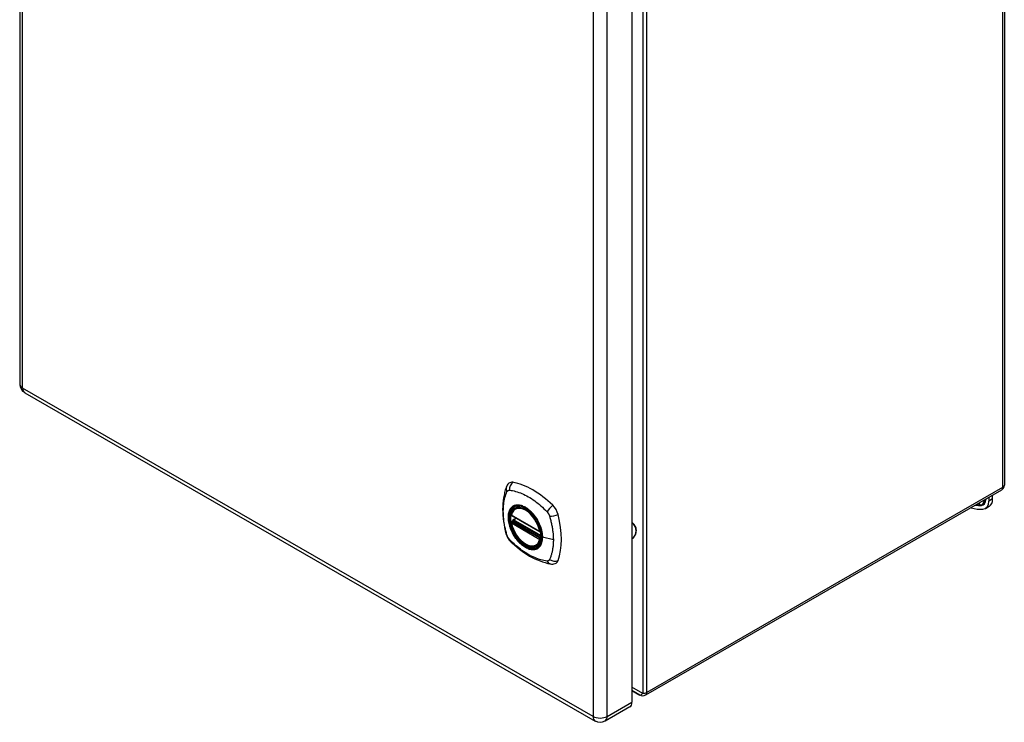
# Model space of a CAD drawing. Header units: inches. Extents: x 86 to 100.4, y 29.1 to 50.9.
# Tile 1 of 2: x 86 to 100.4, y 29.1 to 39.4. Entities that reach past the tile are written whole.
import ezdxf

# ---------------------------------------------------------------- set-up
doc = ezdxf.new("R2010")
doc.units = ezdxf.units.IN
doc.header["$MEASUREMENT"] = 0
doc.layers.add('Visible Edges(ANSI)', color=7, linetype='Continuous', lineweight=25)
doc.layers.add('Visible Tangent Edges(ANSI)', color=7, linetype='Continuous', lineweight=25)

msp = doc.modelspace()

# ---------------------------------------------------------------- linework, layer by layer
at = {"layer": 'Visible Edges(ANSI)'}
for p, q in [((85.966, 46.921), (85.966, 34.079)), ((100.354, 45.542), (100.354, 32.599)), ((94.911, 42.269), (94.911, 29.427)), ((86.039, 33.952), (94.374, 29.152)), ((100.312, 32.526), (95.112, 29.532)), ((100.126, 32.419), (100.126, 32.367)), ((100.182, 32.399), (100.182, 32.452)), ((93.21, 32.262), (93.221, 32.268)), ((100.077, 32.259), (100.133, 32.291)), ((93.153, 32.157), (93.567, 31.919)), ((93.178, 32.096), (93.219, 32.119)), ((93.153, 32.062), (93.167, 32.07)), ((93.173, 32.081), (93.173, 32.084)), ((93.522, 31.719), (93.533, 31.725)), ((95.028, 29.532), (94.911, 29.599)), ((94.881, 29.36), (94.52, 29.152))]:
    msp.add_line(p, q, dxfattribs=at)
at = {"layer": 'Visible Edges(ANSI)', "flags": 128}
for points in [[(93.076, 32.571), (93.068, 32.549), (93.062, 32.53), (93.057, 32.511), (93.052, 32.492), (93.048, 32.474), (93.043, 32.454), (93.036, 32.414), (93.03, 32.373), (93.026, 32.332), (93.024, 32.29), (93.023, 32.247), (93.024, 32.203), (93.026, 32.159), (93.03, 32.114), (93.036, 32.07), (93.043, 32.024), (93.051, 31.979), (93.061, 31.933), (93.066, 31.91), (93.069, 31.898), (93.073, 31.884)], [(93.114, 32.627), (93.101, 32.613), (93.091, 32.599), (93.082, 32.585), (93.076, 32.571)], [(93.148, 32.17), (93.152, 32.185), (93.157, 32.199), (93.164, 32.213), (93.171, 32.225), (93.179, 32.236), (93.189, 32.246), (93.199, 32.254), (93.21, 32.262)], [(93.464, 32.18), (93.482, 32.158), (93.5, 32.135), (93.516, 32.111), (93.531, 32.086), (93.546, 32.06), (93.558, 32.033), (93.57, 32.007), (93.579, 31.98)], [(93.522, 31.719), (93.511, 31.713), (93.499, 31.709), (93.486, 31.706), (93.473, 31.704), (93.459, 31.704), (93.445, 31.704), (93.431, 31.707), (93.417, 31.71), (93.402, 31.714), (93.387, 31.72), (93.373, 31.727), (93.358, 31.735), (93.343, 31.744), (93.329, 31.755), (93.315, 31.766), (93.301, 31.778), (93.287, 31.791), (93.273, 31.805), (93.26, 31.819), (93.248, 31.835), (93.235, 31.851), (93.224, 31.867), (93.213, 31.884), (93.203, 31.902), (93.193, 31.92), (93.184, 31.938), (93.176, 31.957), (93.169, 31.975), (93.162, 31.994), (93.156, 32.012), (93.152, 32.031), (93.148, 32.049)], [(93.167, 32.07), (93.17, 32.072), (93.172, 32.075), (93.173, 32.078), (93.173, 32.081)], [(94.911, 31.814), (94.926, 31.826), (94.939, 31.84), (94.95, 31.854), (94.96, 31.869), (94.967, 31.885), (94.973, 31.902), (94.976, 31.919), (94.977, 31.936), (94.976, 31.953), (94.973, 31.97), (94.967, 31.986), (94.96, 32.002), (94.95, 32.018), (94.939, 32.032), (94.926, 32.045), (94.911, 32.057)], [(93.073, 31.884), (93.077, 31.871), (93.082, 31.858), (93.088, 31.845), (93.095, 31.833), (93.102, 31.821), (93.11, 31.809), (93.119, 31.798), (93.129, 31.788)], [(93.129, 31.788), (93.138, 31.778), (93.148, 31.769), (93.165, 31.752), (93.199, 31.722), (93.235, 31.692), (93.27, 31.663), (93.306, 31.636), (93.343, 31.611), (93.38, 31.587), (93.417, 31.564), (93.455, 31.544), (93.493, 31.525), (93.531, 31.507), (93.569, 31.492), (93.607, 31.478), (93.645, 31.467), (93.684, 31.457), (93.703, 31.453), (93.713, 31.451), (93.724, 31.449)], [(93.724, 31.449), (93.739, 31.447), (93.756, 31.447), (93.773, 31.449), (93.791, 31.453)]]:
    msp.add_lwpolyline(points, dxfattribs=at)
at = {"layer": 'Visible Edges(ANSI)'}
for centre, radius, start, end in [((86.112, 34.079), 0.146, 180, 240.064), ((100.27, 32.599), 0.084, 299.936, 0), ((93.159, 32.168), 0.0118, 166.5789, 240.064), ((93.184, 32.085), 0.0118, 119.936, 187.8207), ((93.159, 32.052), 0.0118, 119.936, 190.602), ((93.573, 31.929), 0.0118, 240.064, 282.6676), ((95.07, 29.605), 0.084, 240.064, 299.936), ((94.447, 29.279), 0.146, 240.064, 299.936)]:
    msp.add_arc(centre, radius, start, end, dxfattribs=at)
for centre, major_axis, start_param, end_param in [((93.213, 32.481), (-0.088, 0.154), 5.827357, 6.408431), ((93.464, 31.483), (-0.639, 1.109), 5.172085, 5.827357), ((100.015, 32.495), (0.118, -0.205), 0, 0.787332), ((93.359, 31.986), (0.157, -0.273), 2.362013, 7.062765), ((93.715, 32.192), (0.088, -0.154), 1.114968, 2.030492), ((99.709, 33.146), (0.491, -0.853), 5.731705, 5.993548), ((99.96, 32.463), (0.118, -0.205), 5.993548, 7.070517), ((92.977, 32.327), (-0.639, 1.109), 3.601288, 4.256561), ((93.715, 31.612), (0.088, -0.154), 6.157956, 6.742881), ((94.808, 29.486), (0.073, -0.127), 0, 0.787332)]:
    msp.add_ellipse(centre, major_axis=major_axis, ratio=0.578093, start_param=start_param, end_param=end_param, dxfattribs=at)
msp.add_ellipse((93.356, 31.984), major_axis=(-0.16, 0.277), ratio=0.578093, dxfattribs=at)
at = {"layer": 'Visible Tangent Edges(ANSI)'}
for p, q in [((86.009, 34.019), (86.009, 46.861)), ((100.329, 45.508), (100.329, 32.565)), ((95.07, 42.5), (95.07, 29.556)), ((95.13, 29.57), (95.13, 42.514)), ((94.344, 42.061), (94.344, 29.219)), ((94.551, 29.219), (94.551, 42.061)), ((94.344, 29.219), (86.009, 34.019)), ((100.329, 32.565), (95.13, 29.57)), ((100.083, 32.394), (100.083, 32.392)), ((100.182, 32.399), (100.126, 32.367)), ((100.006, 32.313), (100.014, 32.31)), ((93.565, 31.924), (93.151, 32.163)), ((93.184, 32.095), (93.223, 32.117)), ((93.582, 31.866), (93.184, 32.095)), ((93.151, 32.047), (93.565, 31.808)), ((93.159, 32.061), (93.171, 32.068)), ((93.573, 31.823), (93.159, 32.061)), ((93.171, 32.068), (93.581, 31.832)), ((93.582, 31.849), (93.179, 32.081)), ((93.58, 31.827), (93.573, 31.823)), ((93.764, 31.799), (93.607, 31.838)), ((95.07, 29.556), (94.911, 29.648)), ((94.911, 29.6), (95.028, 29.532)), ((95.028, 29.532), (94.911, 29.599)), ((94.551, 29.219), (94.911, 29.427))]:
    msp.add_line(p, q, dxfattribs=at)
at = {"layer": 'Visible Tangent Edges(ANSI)', "flags": 128}
for points in [[(93.086, 32.505), (93.087, 32.507), (93.088, 32.509), (93.089, 32.51), (93.091, 32.512), (93.092, 32.513), (93.093, 32.515), (93.094, 32.516), (93.096, 32.517), (93.097, 32.518), (93.098, 32.519), (93.1, 32.52), (93.101, 32.521), (93.103, 32.522), (93.105, 32.523), (93.106, 32.524), (93.108, 32.524), (93.11, 32.525), (93.111, 32.525), (93.113, 32.526), (93.115, 32.526), (93.117, 32.526), (93.119, 32.526), (93.121, 32.526), (93.123, 32.526)], [(93.123, 32.526), (93.147, 32.524), (93.169, 32.52), (93.191, 32.515), (93.213, 32.509), (93.236, 32.503), (93.259, 32.495), (93.282, 32.487), (93.305, 32.478), (93.328, 32.468), (93.352, 32.456), (93.375, 32.444), (93.398, 32.431), (93.422, 32.418), (93.445, 32.403), (93.468, 32.387), (93.491, 32.371), (93.514, 32.353), (93.537, 32.335), (93.56, 32.316), (93.582, 32.297), (93.605, 32.277), (93.627, 32.256), (93.649, 32.235), (93.672, 32.21)], [(93.086, 31.87), (93.077, 31.903), (93.069, 31.933), (93.063, 31.962), (93.057, 31.992), (93.051, 32.021), (93.047, 32.05), (93.042, 32.079), (93.039, 32.108), (93.037, 32.136), (93.035, 32.164), (93.034, 32.192), (93.033, 32.219), (93.034, 32.246), (93.035, 32.272), (93.037, 32.298), (93.039, 32.323), (93.042, 32.348), (93.046, 32.372), (93.051, 32.395), (93.057, 32.418), (93.063, 32.441), (93.069, 32.462), (93.077, 32.483), (93.086, 32.505)], [(93.16, 32.281), (93.151, 32.273), (93.143, 32.264), (93.135, 32.254), (93.129, 32.244), (93.123, 32.232), (93.117, 32.219), (93.113, 32.206), (93.109, 32.192), (93.106, 32.177), (93.104, 32.162), (93.103, 32.146), (93.102, 32.129), (93.103, 32.112), (93.104, 32.094), (93.106, 32.077), (93.109, 32.058), (93.113, 32.04), (93.117, 32.021), (93.123, 32.002), (93.129, 31.984), (93.136, 31.965), (93.143, 31.946), (93.151, 31.928), (93.16, 31.909)], [(93.604, 31.841), (93.598, 31.782), (93.581, 31.733), (93.554, 31.696), (93.517, 31.672), (93.473, 31.662), (93.424, 31.668), (93.371, 31.688), (93.317, 31.721), (93.266, 31.767), (93.218, 31.822), (93.177, 31.885), (93.144, 31.953), (93.121, 32.022), (93.108, 32.089), (93.107, 32.152), (93.117, 32.207), (93.139, 32.251), (93.17, 32.283), (93.209, 32.302), (93.256, 32.305), (93.307, 32.294), (93.361, 32.269), (93.414, 32.23), (93.464, 32.18)], [(93.193, 32.301), (93.192, 32.3), (93.19, 32.3), (93.189, 32.299), (93.187, 32.298), (93.186, 32.298), (93.185, 32.297), (93.183, 32.296), (93.182, 32.296), (93.18, 32.295), (93.179, 32.294), (93.177, 32.293), (93.176, 32.292), (93.175, 32.292), (93.173, 32.291), (93.172, 32.29), (93.171, 32.289), (93.169, 32.288), (93.168, 32.287), (93.167, 32.286), (93.165, 32.285), (93.164, 32.284), (93.163, 32.283), (93.161, 32.282), (93.16, 32.281)], [(93.515, 32.115), (93.504, 32.132), (93.492, 32.149), (93.48, 32.165), (93.467, 32.18), (93.454, 32.195), (93.44, 32.209), (93.426, 32.222), (93.412, 32.234), (93.398, 32.246), (93.384, 32.257), (93.369, 32.267), (93.355, 32.276), (93.34, 32.283), (93.325, 32.29), (93.311, 32.296), (93.297, 32.301), (93.283, 32.305), (93.269, 32.307), (93.255, 32.309), (93.242, 32.309), (93.229, 32.309), (93.217, 32.307), (93.205, 32.305), (93.193, 32.301)], [(93.549, 32.058), (93.547, 32.06), (93.546, 32.063), (93.545, 32.065), (93.543, 32.068), (93.542, 32.07), (93.541, 32.073), (93.539, 32.075), (93.538, 32.077), (93.537, 32.08), (93.535, 32.082), (93.534, 32.085), (93.533, 32.087), (93.531, 32.089), (93.53, 32.092), (93.528, 32.094), (93.527, 32.097), (93.526, 32.099), (93.524, 32.101), (93.523, 32.104), (93.521, 32.106), (93.52, 32.108), (93.518, 32.111), (93.517, 32.113), (93.515, 32.115)], [(93.672, 32.21), (93.673, 32.209), (93.674, 32.208), (93.675, 32.206), (93.676, 32.205), (93.677, 32.204), (93.678, 32.203), (93.679, 32.202), (93.68, 32.201), (93.681, 32.199), (93.682, 32.198), (93.683, 32.197), (93.684, 32.196), (93.685, 32.195), (93.685, 32.193), (93.686, 32.192), (93.687, 32.191), (93.688, 32.189), (93.689, 32.188), (93.69, 32.187), (93.691, 32.186), (93.691, 32.184), (93.692, 32.183), (93.693, 32.182), (93.694, 32.18)], [(93.694, 32.18), (93.694, 32.179), (93.695, 32.178), (93.696, 32.176), (93.697, 32.175), (93.697, 32.174), (93.698, 32.172), (93.699, 32.171), (93.699, 32.169), (93.7, 32.168), (93.701, 32.167), (93.701, 32.165), (93.702, 32.164), (93.703, 32.163), (93.703, 32.161), (93.704, 32.16), (93.704, 32.158), (93.705, 32.157), (93.706, 32.155), (93.706, 32.154), (93.707, 32.153), (93.707, 32.151), (93.708, 32.15), (93.708, 32.148), (93.709, 32.147)], [(93.709, 32.147), (93.714, 32.129), (93.718, 32.114), (93.722, 32.099), (93.726, 32.084), (93.729, 32.07), (93.733, 32.055), (93.736, 32.04), (93.739, 32.025), (93.742, 32.011), (93.745, 31.996), (93.747, 31.982), (93.75, 31.967), (93.752, 31.953), (93.754, 31.938), (93.756, 31.924), (93.757, 31.91), (93.759, 31.896), (93.76, 31.881), (93.761, 31.867), (93.762, 31.853), (93.763, 31.84), (93.763, 31.826), (93.764, 31.812), (93.764, 31.799)], [(93.167, 32.07), (93.167, 32.07), (93.167, 32.07), (93.167, 32.07), (93.167, 32.07), (93.167, 32.07), (93.167, 32.07), (93.167, 32.07), (93.167, 32.07), (93.167, 32.07), (93.167, 32.07), (93.167, 32.07), (93.167, 32.07), (93.167, 32.07), (93.167, 32.07), (93.167, 32.07), (93.167, 32.07), (93.167, 32.07), (93.167, 32.07), (93.167, 32.07), (93.167, 32.07), (93.167, 32.07), (93.167, 32.07), (93.167, 32.07), (93.167, 32.07)], [(93.167, 32.07), (93.167, 32.07), (93.167, 32.07), (93.167, 32.07), (93.167, 32.069), (93.167, 32.069), (93.167, 32.069), (93.167, 32.069), (93.167, 32.069), (93.167, 32.069), (93.167, 32.069), (93.167, 32.069), (93.167, 32.069), (93.167, 32.069), (93.168, 32.069), (93.168, 32.069), (93.168, 32.069), (93.168, 32.069), (93.168, 32.069), (93.168, 32.069), (93.168, 32.069), (93.169, 32.069), (93.169, 32.069), (93.169, 32.068), (93.169, 32.068)], [(93.169, 32.068), (93.169, 32.068), (93.169, 32.068), (93.169, 32.068), (93.169, 32.068), (93.169, 32.068), (93.17, 32.068), (93.17, 32.068), (93.17, 32.068), (93.17, 32.068), (93.17, 32.068), (93.17, 32.068), (93.17, 32.068), (93.17, 32.068), (93.17, 32.068), (93.17, 32.068), (93.17, 32.068), (93.17, 32.068), (93.17, 32.068), (93.17, 32.068), (93.17, 32.068), (93.17, 32.068), (93.171, 32.068), (93.171, 32.068), (93.171, 32.068)], [(93.173, 32.083), (93.173, 32.083), (93.173, 32.083), (93.173, 32.083), (93.173, 32.083), (93.173, 32.083), (93.173, 32.082), (93.173, 32.082), (93.173, 32.082), (93.173, 32.082), (93.173, 32.082), (93.173, 32.082), (93.173, 32.082), (93.173, 32.082), (93.173, 32.082), (93.173, 32.082), (93.173, 32.082), (93.173, 32.082), (93.173, 32.082), (93.173, 32.082), (93.173, 32.082), (93.173, 32.082), (93.173, 32.081), (93.173, 32.081), (93.173, 32.081)], [(93.176, 32.082), (93.176, 32.082), (93.176, 32.082), (93.175, 32.082), (93.175, 32.082), (93.175, 32.082), (93.175, 32.082), (93.175, 32.083), (93.175, 32.083), (93.174, 32.083), (93.174, 32.083), (93.174, 32.083), (93.174, 32.083), (93.174, 32.083), (93.174, 32.083), (93.174, 32.083), (93.174, 32.083), (93.173, 32.083), (93.173, 32.083), (93.173, 32.083), (93.173, 32.083), (93.173, 32.083), (93.173, 32.083), (93.173, 32.083), (93.173, 32.083)], [(93.179, 32.081), (93.179, 32.081), (93.179, 32.081), (93.179, 32.081), (93.178, 32.081), (93.178, 32.081), (93.178, 32.081), (93.178, 32.081), (93.178, 32.081), (93.178, 32.081), (93.178, 32.081), (93.178, 32.081), (93.177, 32.081), (93.177, 32.081), (93.177, 32.082), (93.177, 32.082), (93.177, 32.082), (93.177, 32.082), (93.177, 32.082), (93.177, 32.082), (93.176, 32.082), (93.176, 32.082), (93.176, 32.082), (93.176, 32.082), (93.176, 32.082)], [(93.607, 31.838), (93.607, 31.847), (93.607, 31.855), (93.606, 31.864), (93.605, 31.873), (93.604, 31.882), (93.603, 31.891), (93.602, 31.9), (93.6, 31.909), (93.598, 31.918), (93.596, 31.927), (93.594, 31.937), (93.592, 31.946), (93.589, 31.955), (93.587, 31.965), (93.584, 31.974), (93.58, 31.983), (93.577, 31.993), (93.573, 32.002), (93.57, 32.012), (93.566, 32.021), (93.562, 32.03), (93.558, 32.039), (93.553, 32.049), (93.549, 32.058)], [(93.579, 31.98), (93.581, 31.974), (93.583, 31.968), (93.585, 31.962), (93.587, 31.956), (93.589, 31.95), (93.59, 31.944), (93.592, 31.938), (93.593, 31.932), (93.594, 31.926), (93.596, 31.92), (93.597, 31.914), (93.598, 31.908), (93.599, 31.903), (93.6, 31.897), (93.601, 31.891), (93.601, 31.885), (93.602, 31.879), (93.603, 31.874), (93.603, 31.868), (93.603, 31.863), (93.604, 31.857), (93.604, 31.851), (93.604, 31.846), (93.604, 31.841)], [(93.123, 31.807), (93.121, 31.809), (93.119, 31.812), (93.117, 31.814), (93.115, 31.816), (93.113, 31.819), (93.111, 31.821), (93.11, 31.824), (93.108, 31.826), (93.106, 31.829), (93.105, 31.831), (93.103, 31.834), (93.102, 31.837), (93.1, 31.839), (93.099, 31.842), (93.097, 31.845), (93.096, 31.847), (93.094, 31.85), (93.093, 31.853), (93.092, 31.856), (93.091, 31.859), (93.089, 31.861), (93.088, 31.864), (93.087, 31.867), (93.086, 31.87)], [(93.672, 31.49), (93.649, 31.493), (93.627, 31.497), (93.605, 31.502), (93.582, 31.508), (93.56, 31.515), (93.537, 31.522), (93.514, 31.531), (93.491, 31.54), (93.468, 31.55), (93.445, 31.562), (93.422, 31.574), (93.398, 31.587), (93.375, 31.601), (93.352, 31.615), (93.328, 31.631), (93.305, 31.647), (93.282, 31.665), (93.259, 31.682), (93.236, 31.701), (93.213, 31.72), (93.191, 31.74), (93.169, 31.761), (93.147, 31.782), (93.123, 31.807)], [(93.16, 31.909), (93.161, 31.907), (93.163, 31.904), (93.164, 31.902), (93.165, 31.9), (93.167, 31.897), (93.168, 31.895), (93.169, 31.892), (93.171, 31.89), (93.172, 31.887), (93.173, 31.885), (93.175, 31.883), (93.176, 31.88), (93.177, 31.878), (93.179, 31.875), (93.18, 31.873), (93.182, 31.871), (93.183, 31.868), (93.185, 31.866), (93.186, 31.863), (93.187, 31.861), (93.189, 31.859), (93.19, 31.856), (93.192, 31.854), (93.193, 31.852)], [(93.193, 31.852), (93.205, 31.835), (93.217, 31.818), (93.229, 31.803), (93.242, 31.787), (93.255, 31.773), (93.269, 31.759), (93.283, 31.745), (93.297, 31.733), (93.311, 31.721), (93.325, 31.711), (93.34, 31.701), (93.355, 31.692), (93.369, 31.684), (93.384, 31.677), (93.398, 31.671), (93.412, 31.666), (93.426, 31.663), (93.44, 31.66), (93.454, 31.658), (93.467, 31.658), (93.48, 31.658), (93.492, 31.66), (93.504, 31.663), (93.515, 31.666)], [(93.549, 31.686), (93.553, 31.69), (93.558, 31.694), (93.562, 31.698), (93.566, 31.703), (93.57, 31.708), (93.574, 31.713), (93.577, 31.718), (93.58, 31.724), (93.584, 31.73), (93.587, 31.736), (93.589, 31.742), (93.592, 31.748), (93.594, 31.755), (93.596, 31.761), (93.598, 31.768), (93.6, 31.776), (93.602, 31.783), (93.603, 31.79), (93.604, 31.798), (93.605, 31.806), (93.606, 31.814), (93.607, 31.822), (93.607, 31.83), (93.607, 31.838)], [(93.764, 31.799), (93.764, 31.785), (93.763, 31.772), (93.763, 31.759), (93.762, 31.746), (93.761, 31.733), (93.76, 31.72), (93.759, 31.707), (93.757, 31.694), (93.756, 31.682), (93.754, 31.67), (93.752, 31.657), (93.75, 31.645), (93.747, 31.634), (93.745, 31.622), (93.742, 31.61), (93.739, 31.599), (93.736, 31.588), (93.733, 31.576), (93.729, 31.565), (93.726, 31.555), (93.722, 31.544), (93.718, 31.533), (93.714, 31.523), (93.709, 31.512)], [(93.515, 31.666), (93.517, 31.667), (93.518, 31.668), (93.52, 31.668), (93.521, 31.669), (93.523, 31.67), (93.524, 31.67), (93.526, 31.671), (93.527, 31.672), (93.528, 31.672), (93.53, 31.673), (93.531, 31.674), (93.533, 31.675), (93.534, 31.676), (93.535, 31.676), (93.537, 31.677), (93.538, 31.678), (93.539, 31.679), (93.541, 31.68), (93.542, 31.681), (93.543, 31.682), (93.545, 31.683), (93.546, 31.684), (93.547, 31.685), (93.549, 31.686)], [(93.709, 31.512), (93.708, 31.51), (93.707, 31.508), (93.706, 31.507), (93.704, 31.505), (93.703, 31.504), (93.702, 31.502), (93.701, 31.501), (93.699, 31.5), (93.698, 31.499), (93.697, 31.498), (93.695, 31.497), (93.694, 31.496), (93.692, 31.495), (93.691, 31.494), (93.689, 31.493), (93.687, 31.493), (93.685, 31.492), (93.684, 31.492), (93.682, 31.491), (93.68, 31.491), (93.678, 31.491), (93.676, 31.491), (93.674, 31.49), (93.672, 31.49)]]:
    msp.add_lwpolyline(points, dxfattribs=at)
at = {"layer": 'Visible Tangent Edges(ANSI)'}
for centre, major_axis, ratio, start_param, end_param in [((86.112, 34.079), (-0.146, 0), 0.575862, 0, 0.785398), ((86.112, 34.079), (-0.073, -0.127), 0.578093, 5.495853, 6.283185), ((93.186, 32.529), (-0.11, 0.042), 0.703309, 0, 0.764267), ((93.213, 32.544), (-0.026, -0.115), 0.753973, 3.899961, 5.037231), ((100.27, 32.599), (0.0419, -0.0728), 0.578093, 0, 0.787332), ((100.27, 32.599), (0.084, 0), 0.575862, 5.497787, 6.283185), ((99.952, 32.459), (0.08, -0.139), 0.578093, 5.993548, 6.99251), ((99.958, 32.462), (0.083, -0.145), 0.578093, 5.993548, 7.041923), ((99.96, 32.463), (0.087, -0.151), 0.578093, 5.993548, 7.070517), ((100.076, 32.388), (-0.00984, 0), 0.575862, 3.926991, 4.155707), ((93.358, 31.986), (-0.173, 0.3), 0.578093, 5.049679, 10.658285), ((93.358, 31.986), (-0.15, 0.261), 0.578093, 4.16689, 6.832552), ((93.366, 31.99), (-0.156, 0.271), 0.578093, 6.165882, 6.283185), ((93.743, 32.239), (-0.0787, -0.0881), 0.342407, 4.199127, 5.336397), ((99.709, 33.146), (0.46, -0.799), 0.578093, 5.853147, 5.993548), ((99.707, 33.145), (0.457, -0.793), 0.578093, 5.87004, 5.993548), ((99.702, 33.142), (0.453, -0.787), 0.578093, 5.888757, 5.993548), ((100.032, 32.405), (-0.0046, 0.0983), 0.781984, 2.331919, 2.739394), ((100.011, 32.3), (-0.00046, 0.00983), 0.781984, 5.095589, 5.880987), ((93.159, 32.168), (-0.0115, 0.0027), 0.695905, 0, 0.935665), ((93.159, 32.168), (-0.0059, -0.0102), 0.578093, 5.495853, 6.283185), ((93.184, 32.085), (-0.0059, -0.0102), 0.578093, 3.925057, 5.349392), ((93.184, 32.085), (-0.0059, 0.0102), 0.578093, 5.499721, 6.283185), ((93.77, 32.193), (0.116, 0.024), 0.339589, 4.087332, 5.224602), ((93.159, 32.052), (-0.0116, -0.0022), 0.423362, 0, 0.692028), ((93.159, 32.052), (-0.0059, -0.0102), 0.578093, 3.925057, 5.495853), ((93.358, 31.986), (0.15, -0.261), 0.578093, 4.16689, 6.832552), ((93.159, 32.052), (-0.0059, 0.0102), 0.578093, 5.499721, 6.283185), ((93.162, 32.08), (0.0019, -0.0117), 0.983789, 0.322582, 1.638537), ((93.168, 32.079), (0.0039, 0.0112), 0.654364, 3.80656, 5.233141), ((93.171, 32.077), (0.0059, 0.0102), 0.578093, 3.925057, 5.333981), ((93.184, 32.085), (-0.0117, -0.0016), 0.469248, 0, 0.204023), ((94.78, 31.932), (0.194, 0), 0.817547, 5.45541, 7.110961), ((93.186, 31.917), (-0.114, -0.032), 0.388839, 0, 0.392668), ((93.213, 31.87), (-0.0848, -0.0822), 0.391657, 5.889683, 6.283185), ((93.573, 31.929), (-0.0059, -0.0102), 0.578093, 5.495853, 6.283185), ((93.573, 31.929), (-0.0116, -0.0022), 0.423362, 0.692028, 1.60444), ((93.573, 31.813), (0.0059, 0.0102), 0.578093, 0.783464, 2.354261), ((93.573, 31.813), (0.0115, -0.0027), 0.695905, 4.077257, 5.159885), ((93.573, 31.813), (0.0059, -0.0102), 0.578093, 1.626874, 2.358128), ((93.609, 31.841), (-0.00492, 0), 0.575862, 0.141897, 1.156289), ((93.366, 31.99), (0.156, -0.271), 0.578093, 0, 0.117303), ((93.77, 31.581), (0.113, -0.034), 0.752559, 4.384035, 5.521305), ((93.743, 31.565), (-0.019, -0.117), 0.704723, 5.515471, 6.283185), ((95.07, 29.605), (-0.042, -0.0727), 0.332474, 0.001673, 1.048871), ((95.07, 29.605), (-0.0419, -0.0728), 0.578093, 6.281252, 6.283185), ((95.07, 29.605), (-0.084, 0), 0.575862, 1.570796, 2.356194), ((95.07, 29.605), (0.0419, -0.0728), 0.578093, 0, 0.787332), ((94.447, 29.279), (-0.073, -0.127), 0.578093, 5.495853, 6.283185), ((94.447, 29.279), (0.146, 0), 0.575862, 3.926991, 5.497787), ((94.447, 29.279), (0.073, -0.127), 0.578093, 0, 0.787332)]:
    msp.add_ellipse(centre, major_axis=major_axis, ratio=ratio, start_param=start_param, end_param=end_param, dxfattribs=at)
for centre, major_axis in [((93.359, 31.986), (0.171, -0.297)), ((93.356, 31.984), (-0.162, 0.282)), ((93.356, 31.984), (0.162, -0.281))]:
    msp.add_ellipse(centre, major_axis=major_axis, ratio=0.578093, dxfattribs=at)

doc.saveas('drawing.dxf')
